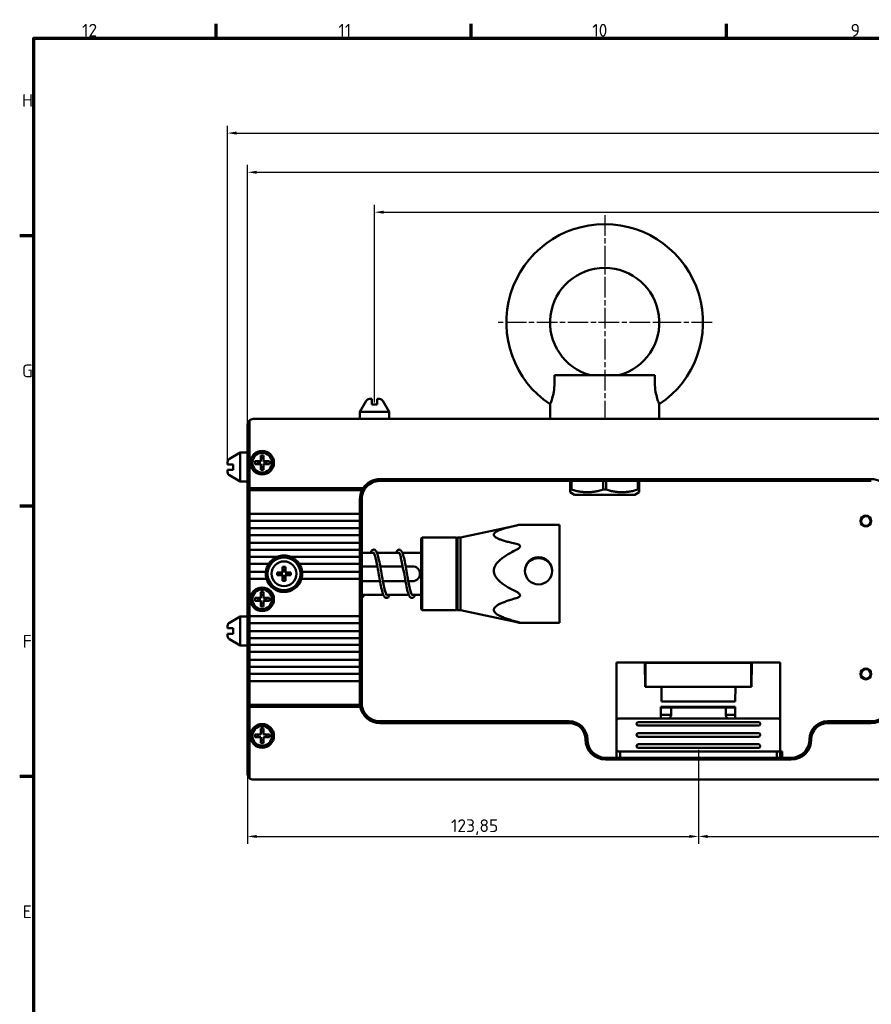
# Model space of a CAD drawing. Header units: millimetres. Extents: x 0 to 2686, y -94 to 594.
# Tile 2 of 19: x 16 to 250, y 309 to 579. Entities that reach past the tile are written whole.
import ezdxf

# ---------------------------------------------------------------- set-up
doc = ezdxf.new("R2010")
doc.units = ezdxf.units.MM
doc.linetypes.add('CHAIN', pattern=[0.3543, 0.2362, -0.0295, 0.0591, -0.0295])
doc.layers.get('0').update_dxf_attribs({"lineweight": 25})
for name, color, linetype, lineweight in [('Bemaßung (ISO)', 7, 'Continuous', 25), ('Mittelpunktmarkierung (ISO)', 7, 'Continuous', 25), ('Rahmen (ISO)', 7, 'Continuous', 70), ('Sichtbar (ISO)', 7, 'Continuous', 50)]:
    doc.layers.add(name, color=color, linetype=linetype, lineweight=lineweight)
doc.styles.add('Notiztext (DIN)', font='isocpeur.ttf')
doc.dimstyles.new('Standard (DIN)', dxfattribs={"dimtxt": 3.5, "dimasz": 2.5, "dimexe": 2, "dimexo": 0.5, "dimgap": 0.5, "dimtad": 1, "dimrnd": 1e-08, "dimtxsty": 'Notiztext (DIN)', "dimcen": 0.09, "dimdle": 10, "dimclrd": 256, "dimclre": 256, "dimclrt": 256, "dimadec": 0, "dimazin": 0, "dimtfac": 1, "dimtmove": 0, "dimatfit": 3, "dimfxl": 1, "dimtolj": 1, "dimtzin": 0, "dimlwd": -1, "dimlwe": -1, "dimarcsym": 0})

# ---------------------------------------------------------------- blocks, each defined once
blk = doc.blocks.new('Ränder Vorgaberahmen')
at = {"layer": 'Rahmen (ISO)'}
for p, q in [((70.08, 574), (70.08, 577.9)), ((140.17, 574), (140.17, 577.9)), ((210.25, 574), (210.25, 577.9)), ((20, 519.75), (16.1, 519.75)), ((20, 445.5), (16.1, 445.5)), ((20, 371.25), (16.1, 371.25))]:
    blk.add_line(p, q, dxfattribs=at)
at = {"layer": 'Rahmen (ISO)', "flags": 128}
blk.add_lwpolyline([(20, 20), (20, 574), (821, 574), (821, 20), (20, 20)], dxfattribs=at)
at = {"layer": 'Rahmen (ISO)', "char_height": 3.5, "attachment_point": 7, "style": 'Notiztext (DIN)'}
for s, insert in [('12', (33.24, 574.4)), ('11', (103.67, 574.4)), ('10', (173.41, 574.4)), ('9', (244.37, 574.4)), ('H', (16.75, 555.13)), ('G', (16.75, 480.88)), ('F', (16.93, 406.63)), ('E', (16.93, 332.38))]:
    blk.add_mtext(s, dxfattribs=dict(at, insert=insert))
blk = doc.blocks.new('*D15')
at = {"layer": 'Bemaßung (ISO)', "transparency": 16777216}
for p, q in [((73.21, 458.12), (73.21, 549.92)), ((574.41, 468.42), (574.41, 549.92)), ((75.71, 547.92), (571.91, 547.92))]:
    blk.add_line(p, q, dxfattribs=at)
for points in [[(75.71, 548.34), (75.71, 547.5), (73.21, 547.92)], [(571.91, 548.34), (571.91, 547.5), (574.41, 547.92)]]:
    blk.add_solid(points, dxfattribs=at)
at = {"layer": 'Defpoints', "color": 0, "transparency": 16777216}
for p in [(574.41, 547.92), (574.41, 467.92), (73.21, 457.62)]:
    blk.add_point(p, dxfattribs=at)
at = {"layer": 'Bemaßung (ISO)', "transparency": 16777216, "insert": (319, 552.62), "char_height": 3.5, "attachment_point": 1, "style": 'Notiztext (DIN)'}
blk.add_mtext('\\A1;501,2', dxfattribs=at)
blk = doc.blocks.new('*D16')
at = {"layer": 'Bemaßung (ISO)', "transparency": 16777216}
for p, q in [((78.71, 468.42), (78.71, 539.16)), ((574.41, 468.42), (574.41, 539.16)), ((81.21, 537.16), (571.91, 537.16))]:
    blk.add_line(p, q, dxfattribs=at)
for points in [[(81.21, 537.58), (81.21, 536.75), (78.71, 537.16)], [(571.91, 537.58), (571.91, 536.75), (574.41, 537.16)]]:
    blk.add_solid(points, dxfattribs=at)
at = {"layer": 'Defpoints', "color": 0, "transparency": 16777216}
for p in [(574.41, 537.16), (78.71, 467.92), (574.41, 467.92)]:
    blk.add_point(p, dxfattribs=at)
at = {"layer": 'Bemaßung (ISO)', "transparency": 16777216, "insert": (321.22, 541.86), "char_height": 3.5, "attachment_point": 1, "style": 'Notiztext (DIN)'}
blk.add_mtext('\\A1;495,7', dxfattribs=at)
blk = doc.blocks.new('*D17')
at = {"layer": 'Bemaßung (ISO)', "transparency": 16777216}
for p, q in [((113.56, 473.92), (113.56, 528.2)), ((539.56, 473.92), (539.56, 528.2)), ((116.06, 526.2), (537.06, 526.2))]:
    blk.add_line(p, q, dxfattribs=at)
for points in [[(116.06, 526.62), (116.06, 525.79), (113.56, 526.2)], [(537.06, 526.62), (537.06, 525.79), (539.56, 526.2)]]:
    blk.add_solid(points, dxfattribs=at)
at = {"layer": 'Defpoints', "color": 0, "transparency": 16777216}
for p in [(539.56, 526.2), (113.56, 473.42), (539.56, 473.42)]:
    blk.add_point(p, dxfattribs=at)
at = {"layer": 'Bemaßung (ISO)', "transparency": 16777216, "insert": (323.06, 530.2), "char_height": 3.5, "attachment_point": 1, "style": 'Notiztext (DIN)'}
blk.add_mtext('\\A1;426', dxfattribs=at)
blk = doc.blocks.new('*D30')
at = {"layer": 'Bemaßung (ISO)', "transparency": 16777216}
for p, q in [((202.56, 378.62), (202.56, 352.81)), ((450.56, 377.67), (450.56, 352.81)), ((205.06, 354.81), (448.06, 354.81))]:
    blk.add_line(p, q, dxfattribs=at)
for points in [[(205.06, 355.22), (205.06, 354.39), (202.56, 354.81)], [(448.06, 355.22), (448.06, 354.39), (450.56, 354.81)]]:
    blk.add_solid(points, dxfattribs=at)
at = {"layer": 'Defpoints', "color": 0, "transparency": 16777216}
for p in [(202.56, 379.12), (450.56, 378.17), (450.56, 354.81)]:
    blk.add_point(p, dxfattribs=at)
at = {"layer": 'Bemaßung (ISO)', "transparency": 16777216, "insert": (323.07, 358.81), "char_height": 3.5, "attachment_point": 1, "style": 'Notiztext (DIN)'}
blk.add_mtext('\\A1;248', dxfattribs=at)
blk = doc.blocks.new('*D31')
at = {"layer": 'Bemaßung (ISO)', "transparency": 16777216}
for p, q in [((202.56, 378.62), (202.56, 352.81)), ((78.71, 371.42), (78.71, 352.81)), ((81.21, 354.81), (200.06, 354.81))]:
    blk.add_line(p, q, dxfattribs=at)
for points in [[(81.21, 355.22), (81.21, 354.39), (78.71, 354.81)], [(200.06, 355.22), (200.06, 354.39), (202.56, 354.81)]]:
    blk.add_solid(points, dxfattribs=at)
at = {"layer": 'Defpoints', "color": 0, "transparency": 16777216}
for p in [(202.56, 379.12), (78.71, 371.92), (202.56, 354.81)]:
    blk.add_point(p, dxfattribs=at)
at = {"layer": 'Bemaßung (ISO)', "transparency": 16777216, "insert": (134.59, 359.51), "char_height": 3.5, "attachment_point": 1, "style": 'Notiztext (DIN)'}
blk.add_mtext('\\A1;123,85', dxfattribs=at)

msp = doc.modelspace()

# ---------------------------------------------------------------- linework, layer by layer
at = {"layer": 'Mittelpunktmarkierung (ISO)', "linetype": 'CHAIN', "ltscale": 23.990969}
for p, q in [((176.812, 525.42), (176.812, 469.173)), ((206.312, 495.92), (147.312, 495.92))]:
    msp.add_line(p, q, dxfattribs=at)
at = {"layer": 'Sichtbar (ISO)'}
for p, q in [((190.595, 481.42), (163.028, 481.42)), ((111.294, 474.42), (109.562, 471.42)), ((112.812, 474.92), (112.16, 474.92)), ((112.812, 474.92), (112.812, 474.42)), ((114.312, 473.42), (112.812, 473.42)), ((114.964, 474.92), (114.312, 474.92)), ((114.312, 474.42), (114.312, 474.92)), ((115.83, 474.42), (117.562, 471.42)), ((161.812, 469.42), (161.812, 473.47)), ((191.812, 469.42), (191.812, 473.47)), ((109.562, 471.42), (117.562, 471.42)), ((109.562, 469.42), (109.562, 471.42)), ((117.562, 469.42), (117.562, 471.42)), ((78.712, 450.627), (78.712, 467.92)), ((79.212, 469.038), (79.212, 450.42)), ((80.212, 469.42), (572.912, 469.42)), ((73.712, 458.488), (76.712, 460.22)), ((76.712, 452.22), (76.712, 460.22)), ((78.712, 460.22), (76.712, 460.22)), ((73.212, 457.622), (73.212, 456.97)), ((73.712, 456.97), (73.212, 456.97)), ((74.712, 456.97), (74.712, 455.47)), ((80.712, 457.02), (80.712, 457.82)), ((80.712, 457.82), (82.312, 457.82)), ((81.512, 457.75), (80.712, 457.82)), ((81.512, 457.09), (80.712, 457.02)), ((82.312, 457.02), (80.712, 457.02)), ((81.512, 457.75), (82.382, 457.75)), ((81.512, 457.09), (81.512, 457.75)), ((82.382, 457.09), (81.512, 457.09)), ((82.312, 457.82), (82.312, 459.42)), ((82.312, 459.42), (83.112, 459.42)), ((82.382, 458.62), (82.312, 459.42)), ((82.312, 457.82), (82.382, 457.75)), ((82.382, 457.09), (82.312, 457.02)), ((82.312, 455.42), (82.312, 457.02)), ((83.042, 458.62), (82.382, 458.62)), ((82.382, 458.62), (82.382, 457.75)), ((82.382, 457.09), (82.382, 456.22)), ((83.042, 458.62), (83.112, 459.42)), ((83.042, 457.75), (83.042, 458.62)), ((83.042, 457.75), (83.112, 457.82)), ((83.042, 457.75), (83.912, 457.75)), ((83.112, 457.02), (83.042, 457.09)), ((83.042, 456.22), (83.042, 457.09)), ((83.912, 457.09), (83.042, 457.09)), ((83.112, 459.42), (83.112, 457.82)), ((83.112, 457.82), (84.712, 457.82)), ((84.712, 457.02), (83.112, 457.02)), ((83.112, 457.02), (83.112, 455.42)), ((83.912, 457.75), (84.712, 457.82)), ((83.912, 457.75), (83.912, 457.09)), ((83.912, 457.09), (84.712, 457.02)), ((84.712, 457.82), (84.712, 457.02)), ((73.212, 455.47), (73.212, 454.818)), ((73.212, 455.47), (73.712, 455.47)), ((82.382, 456.22), (82.312, 455.42)), ((83.112, 455.42), (82.312, 455.42)), ((82.382, 456.22), (83.042, 456.22)), ((83.042, 456.22), (83.112, 455.42)), ((73.712, 453.952), (76.712, 452.22)), ((78.712, 452.22), (76.712, 452.22)), ((115.062, 452.92), (250.062, 452.92)), ((250.062, 452.42), (115.062, 452.42)), ((167.312, 452.42), (167.312, 450.035)), ((167.704, 450.035), (167.704, 452.42)), ((176.419, 452.42), (176.419, 450.035)), ((177.204, 450.035), (177.204, 452.42)), ((185.919, 452.42), (185.919, 450.035)), ((186.312, 450.035), (186.312, 452.42)), ((78.712, 450.127), (78.712, 450.627)), ((79.212, 450.42), (78.712, 450.627)), ((78.712, 442.984), (78.712, 450.127)), ((79.212, 449.92), (78.712, 450.127)), ((110.452, 450.42), (79.212, 450.42)), ((79.212, 450.42), (79.212, 449.92)), ((110.163, 449.92), (79.212, 449.92)), ((79.212, 449.92), (79.212, 443.362)), ((110.163, 449.92), (110.167, 449.913)), ((167.704, 450.035), (167.312, 450.035)), ((167.312, 450.035), (167.312, 449.313)), ((168.512, 448.62), (167.312, 449.313)), ((177.204, 450.035), (176.419, 450.035)), ((185.112, 448.62), (186.312, 449.313)), ((186.312, 450.035), (185.919, 450.035)), ((186.312, 450.035), (186.312, 449.313)), ((109.562, 443.362), (109.562, 447.42)), ((110.062, 447.42), (110.062, 442.984)), ((168.512, 448.62), (185.112, 448.62)), ((79.212, 443.362), (109.562, 443.362)), ((79.212, 441.432), (79.212, 443.362)), ((109.562, 443.362), (109.562, 441.432)), ((78.712, 442.984), (78.712, 441.81)), ((78.712, 439.064), (78.712, 441.81)), ((109.562, 441.432), (79.212, 441.432)), ((79.212, 441.432), (79.212, 439.442)), ((109.562, 439.442), (109.562, 441.432)), ((110.062, 441.81), (110.062, 442.984)), ((110.062, 441.81), (110.062, 439.064)), ((78.712, 439.064), (78.712, 437.89)), ((79.212, 439.442), (109.562, 439.442)), ((79.212, 437.512), (79.212, 439.442)), ((109.562, 439.442), (109.562, 437.512)), ((110.062, 437.89), (110.062, 439.064)), ((137.157, 436.92), (152.653, 440.214)), ((164.362, 440.382), (153.553, 440.382)), ((164.362, 440.382), (164.362, 440.179)), ((164.362, 435.143), (164.362, 440.179)), ((78.712, 435.007), (78.712, 437.89)), ((109.562, 437.512), (79.212, 437.512)), ((79.212, 437.512), (79.212, 435.385)), ((79.212, 435.385), (109.562, 435.385)), ((79.212, 433.455), (79.212, 435.385)), ((109.562, 435.385), (109.562, 437.512)), ((109.562, 435.385), (109.562, 433.455)), ((110.062, 437.89), (110.062, 435.007)), ((126.362, 436.62), (126.662, 436.92)), ((126.362, 436.62), (126.362, 417.22)), ((126.662, 416.92), (126.662, 436.92)), ((136.062, 436.92), (126.662, 436.92)), ((136.062, 436.92), (136.062, 416.92)), ((136.362, 436.62), (136.062, 436.92)), ((136.362, 416.92), (136.362, 436.92)), ((137.157, 436.92), (136.362, 436.92)), ((137.157, 436.92), (137.157, 416.92)), ((78.712, 435.007), (78.712, 433.833)), ((78.712, 431.188), (78.712, 433.833)), ((109.562, 433.455), (79.212, 433.455)), ((79.212, 433.455), (79.212, 431.566)), ((109.562, 431.566), (109.562, 433.455)), ((110.062, 433.833), (110.062, 435.007)), ((110.062, 433.833), (110.062, 431.188)), ((110.062, 432.67), (113.364, 432.67)), ((114.242, 432.67), (120.363, 432.67)), ((121.245, 432.67), (126.362, 432.67)), ((164.362, 435.143), (164.362, 433.485)), ((164.362, 433.485), (164.362, 422.023)), ((78.712, 431.188), (78.712, 430.014)), ((78.712, 427.106), (78.712, 430.014)), ((79.212, 431.566), (86.863, 431.566)), ((79.212, 429.636), (79.212, 431.566)), ((90.561, 431.566), (109.562, 431.566)), ((109.562, 431.566), (109.562, 429.636)), ((110.062, 430.014), (110.062, 431.188)), ((110.062, 430.014), (110.062, 427.106)), ((84.513, 429.636), (79.212, 429.636)), ((79.212, 429.636), (79.212, 427.484)), ((79.212, 427.484), (83.744, 427.484)), ((79.212, 425.554), (79.212, 427.484)), ((86.812, 426.529), (86.812, 427.312)), ((86.812, 427.312), (88.321, 427.312)), ((86.812, 427.312), (87.512, 427.25)), ((88.382, 427.25), (87.512, 427.25)), ((87.512, 427.25), (87.512, 426.59)), ((88.321, 427.312), (88.321, 428.82)), ((88.321, 428.82), (89.103, 428.82)), ((88.321, 428.82), (88.382, 428.12)), ((88.321, 427.312), (88.382, 427.25)), ((88.382, 428.12), (89.042, 428.12)), ((88.382, 427.25), (88.382, 428.12)), ((89.103, 428.82), (89.042, 428.12)), ((89.042, 428.12), (89.042, 427.25)), ((89.042, 427.25), (89.103, 427.312)), ((89.912, 427.25), (89.042, 427.25)), ((89.103, 428.82), (89.103, 427.312)), ((89.103, 427.312), (90.612, 427.312)), ((90.612, 427.312), (89.912, 427.25)), ((89.912, 426.59), (89.912, 427.25)), ((90.612, 427.312), (90.612, 426.529)), ((109.562, 429.636), (92.91, 429.636)), ((93.68, 427.484), (109.562, 427.484)), ((109.562, 427.484), (109.562, 429.636)), ((109.562, 427.484), (109.562, 425.554)), ((114.339, 428.955), (110.062, 428.955)), ((121.335, 428.955), (115.145, 428.955)), ((124.027, 428.955), (122.149, 428.955)), ((78.712, 427.106), (78.712, 425.932)), ((78.712, 414.908), (78.712, 425.932)), ((83.902, 425.554), (79.212, 425.554)), ((79.212, 425.554), (79.212, 415.286)), ((86.812, 426.529), (87.512, 426.59)), ((88.321, 426.529), (86.812, 426.529)), ((87.512, 426.59), (88.382, 426.59)), ((88.382, 426.59), (88.321, 426.529)), ((88.321, 425.02), (88.321, 426.529)), ((88.321, 425.02), (88.382, 425.72)), ((89.103, 425.02), (88.321, 425.02)), ((88.382, 425.72), (88.382, 426.59)), ((89.042, 425.72), (88.382, 425.72)), ((89.042, 426.59), (89.042, 425.72)), ((89.042, 426.59), (89.912, 426.59)), ((89.103, 426.529), (89.042, 426.59)), ((89.103, 425.02), (89.042, 425.72)), ((90.612, 426.529), (89.103, 426.529)), ((89.103, 426.529), (89.103, 425.02)), ((90.612, 426.529), (89.912, 426.59)), ((109.562, 425.554), (93.522, 425.554)), ((109.562, 415.286), (109.562, 425.554)), ((110.062, 425.932), (110.062, 427.106)), ((110.062, 425.932), (110.062, 414.908)), ((110.062, 424.885), (115.078, 424.885)), ((115.885, 424.885), (122.075, 424.885)), ((122.888, 424.885), (124.027, 424.885)), ((82.312, 420.32), (82.312, 421.92)), ((82.312, 421.92), (83.112, 421.92)), ((82.382, 421.12), (82.312, 421.92)), ((83.042, 421.12), (83.112, 421.92)), ((83.112, 421.92), (83.112, 420.32)), ((164.362, 422.023), (164.362, 420.226)), ((80.712, 419.52), (80.712, 420.32)), ((80.712, 420.32), (82.312, 420.32)), ((81.512, 420.25), (80.712, 420.32)), ((81.512, 419.59), (80.712, 419.52)), ((82.312, 419.52), (80.712, 419.52)), ((81.512, 420.25), (82.382, 420.25)), ((81.512, 419.59), (81.512, 420.25)), ((82.382, 419.59), (81.512, 419.59)), ((82.312, 420.32), (82.382, 420.25)), ((82.382, 419.59), (82.312, 419.52)), ((82.312, 417.92), (82.312, 419.52)), ((83.042, 421.12), (82.382, 421.12)), ((82.382, 421.12), (82.382, 420.25)), ((82.382, 419.59), (82.382, 418.72)), ((83.042, 420.25), (83.042, 421.12)), ((83.042, 420.25), (83.112, 420.32)), ((83.042, 420.25), (83.912, 420.25)), ((83.112, 419.52), (83.042, 419.59)), ((83.042, 418.72), (83.042, 419.59)), ((83.912, 419.59), (83.042, 419.59)), ((83.112, 420.32), (84.712, 420.32)), ((84.712, 419.52), (83.112, 419.52)), ((83.112, 419.52), (83.112, 417.92)), ((83.912, 420.25), (84.712, 420.32)), ((83.912, 420.25), (83.912, 419.59)), ((83.912, 419.59), (84.712, 419.52)), ((84.712, 420.32), (84.712, 419.52)), ((110.062, 421.17), (115.983, 421.17)), ((116.856, 421.17), (122.978, 421.17)), ((123.862, 421.17), (126.362, 421.17)), ((164.362, 413.801), (164.362, 420.226)), ((82.382, 418.72), (82.312, 417.92)), ((83.112, 417.92), (82.312, 417.92)), ((82.382, 418.72), (83.042, 418.72)), ((83.042, 418.72), (83.112, 417.92)), ((126.362, 417.22), (126.662, 416.92)), ((136.062, 416.92), (126.662, 416.92)), ((136.362, 417.22), (136.062, 416.92)), ((137.157, 416.92), (136.362, 416.92)), ((137.157, 416.92), (152.653, 413.627)), ((73.712, 413.488), (76.712, 415.22)), ((76.712, 407.22), (76.712, 415.22)), ((78.712, 415.22), (76.712, 415.22)), ((78.712, 414.908), (78.712, 413.734)), ((78.712, 410.827), (78.712, 413.734)), ((79.212, 415.286), (109.562, 415.286)), ((79.212, 413.356), (79.212, 415.286)), ((109.562, 415.286), (109.562, 413.356)), ((110.062, 413.734), (110.062, 414.908)), ((110.062, 413.734), (110.062, 410.827)), ((164.362, 413.801), (164.362, 413.459)), ((73.212, 412.622), (73.212, 411.97)), ((73.712, 411.97), (73.212, 411.97)), ((74.712, 411.97), (74.712, 410.47)), ((109.562, 413.356), (79.212, 413.356)), ((79.212, 413.356), (79.212, 411.205)), ((79.212, 411.205), (109.562, 411.205)), ((79.212, 409.275), (79.212, 411.205)), ((109.562, 411.205), (109.562, 413.356)), ((109.562, 411.205), (109.562, 409.275)), ((164.362, 413.459), (153.553, 413.459)), ((73.212, 410.47), (73.212, 409.818)), ((73.212, 410.47), (73.712, 410.47)), ((73.712, 408.952), (76.712, 407.22)), ((78.712, 410.827), (78.712, 409.653)), ((78.712, 407.007), (78.712, 409.653)), ((109.562, 409.275), (79.212, 409.275)), ((79.212, 409.275), (79.212, 407.385)), ((109.562, 407.385), (109.562, 409.275)), ((110.062, 409.653), (110.062, 410.827)), ((110.062, 409.653), (110.062, 407.007)), ((78.712, 407.22), (76.712, 407.22)), ((78.712, 407.007), (78.712, 405.833)), ((78.712, 402.951), (78.712, 405.833)), ((79.212, 407.385), (109.562, 407.385)), ((79.212, 405.455), (79.212, 407.385)), ((109.562, 407.385), (109.562, 405.455)), ((110.062, 405.833), (110.062, 407.007)), ((110.062, 405.833), (110.062, 402.951)), ((78.712, 402.951), (78.712, 401.777)), ((109.562, 405.455), (79.212, 405.455)), ((79.212, 405.455), (79.212, 403.329)), ((79.212, 403.329), (109.562, 403.329)), ((79.212, 401.399), (79.212, 403.329)), ((109.562, 403.329), (109.562, 405.455)), ((109.562, 403.329), (109.562, 401.399)), ((110.062, 401.777), (110.062, 402.951)), ((78.712, 399.031), (78.712, 401.777)), ((109.562, 401.399), (79.212, 401.399)), ((79.212, 401.399), (79.212, 399.409)), ((109.562, 399.409), (109.562, 401.399)), ((110.062, 401.777), (110.062, 399.031)), ((180.062, 402.57), (184.062, 402.57)), ((180.062, 402.57), (180.062, 386.67)), ((184.062, 402.57), (187.845, 402.57)), ((217.279, 402.57), (187.845, 402.57)), ((187.962, 395.87), (187.845, 402.57)), ((187.847, 402.47), (188.062, 402.47)), ((188.062, 402.47), (217.062, 402.47)), ((188.062, 395.87), (188.062, 402.47)), ((217.277, 402.47), (217.062, 402.47)), ((217.062, 395.87), (217.062, 402.47)), ((217.162, 395.87), (217.279, 402.57)), ((217.279, 402.57), (221.062, 402.57)), ((225.062, 402.57), (221.062, 402.57)), ((225.062, 402.57), (225.062, 386.67)), ((78.712, 399.031), (78.712, 397.857)), ((78.712, 390.713), (78.712, 397.857)), ((79.212, 399.409), (109.562, 399.409)), ((79.212, 397.479), (79.212, 399.409)), ((109.562, 397.479), (79.212, 397.479)), ((79.212, 397.479), (79.212, 390.92)), ((109.562, 399.409), (109.562, 397.479)), ((109.562, 391.42), (109.562, 397.479)), ((110.062, 397.857), (110.062, 399.031)), ((110.062, 397.857), (110.062, 391.42)), ((187.962, 395.87), (192.392, 395.87)), ((188.062, 395.87), (217.062, 395.87)), ((192.392, 395.87), (192.462, 391.87)), ((212.662, 391.87), (212.732, 395.87)), ((212.732, 395.87), (217.162, 395.87)), ((78.712, 390.713), (79.212, 390.92)), ((78.712, 390.213), (78.712, 390.713)), ((78.712, 390.213), (79.212, 390.42)), ((78.712, 371.92), (78.712, 390.213)), ((79.212, 390.92), (109.578, 390.92)), ((79.212, 390.92), (79.212, 390.42)), ((109.653, 390.42), (79.212, 390.42)), ((79.212, 390.42), (79.212, 370.802)), ((109.578, 390.92), (109.585, 390.912)), ((212.662, 390.37), (192.212, 390.37)), ((192.212, 390.37), (192.212, 387.17)), ((192.212, 390.17), (193.062, 390.17)), ((192.462, 390.37), (192.451, 390.17)), ((192.462, 391.87), (212.662, 391.87)), ((193.062, 390.17), (195.062, 390.17)), ((195.062, 390.17), (210.062, 390.17)), ((195.062, 390.17), (195.062, 388.17)), ((210.062, 390.17), (212.062, 390.17)), ((210.062, 388.17), (210.062, 390.17)), ((212.062, 390.17), (212.662, 390.17)), ((212.662, 390.37), (212.662, 387.17)), ((180.062, 378.67), (180.062, 386.67)), ((184.062, 387.17), (180.562, 387.17)), ((184.062, 387.17), (221.062, 387.17)), ((193.062, 388.17), (192.212, 388.17)), ((195.062, 388.17), (193.062, 388.17)), ((212.062, 388.17), (210.062, 388.17)), ((212.662, 388.17), (212.062, 388.17)), ((224.562, 387.17), (221.062, 387.17)), ((225.062, 386.67), (225.062, 378.67)), ((82.312, 382.82), (82.312, 384.42)), ((82.312, 384.42), (83.112, 384.42)), ((82.382, 383.62), (82.312, 384.42)), ((83.042, 383.62), (83.112, 384.42)), ((83.112, 384.42), (83.112, 382.82)), ((115.062, 386.42), (167.062, 386.42)), ((167.062, 385.92), (115.062, 385.92)), ((219.062, 386.219), (186.062, 386.219)), ((186.062, 385.219), (219.062, 385.219)), ((238.062, 386.42), (250.062, 386.42)), ((250.062, 385.92), (238.062, 385.92)), ((80.712, 382.02), (80.712, 382.82)), ((80.712, 382.82), (82.312, 382.82)), ((81.512, 382.75), (80.712, 382.82)), ((81.512, 382.09), (80.712, 382.02)), ((82.312, 382.02), (80.712, 382.02)), ((81.512, 382.75), (82.382, 382.75)), ((81.512, 382.09), (81.512, 382.75)), ((82.382, 382.09), (81.512, 382.09)), ((82.312, 382.82), (82.382, 382.75)), ((82.382, 382.09), (82.312, 382.02)), ((82.312, 380.42), (82.312, 382.02)), ((82.382, 381.22), (82.312, 380.42)), ((83.042, 383.62), (82.382, 383.62)), ((82.382, 383.62), (82.382, 382.75)), ((82.382, 382.09), (82.382, 381.22)), ((82.382, 381.22), (83.042, 381.22)), ((83.042, 382.75), (83.042, 383.62)), ((83.042, 382.75), (83.112, 382.82)), ((83.042, 382.75), (83.912, 382.75)), ((83.112, 382.02), (83.042, 382.09)), ((83.042, 381.22), (83.042, 382.09)), ((83.912, 382.09), (83.042, 382.09)), ((83.042, 381.22), (83.112, 380.42)), ((83.112, 382.82), (84.712, 382.82)), ((84.712, 382.02), (83.112, 382.02)), ((83.112, 382.02), (83.112, 380.42)), ((83.912, 382.75), (84.712, 382.82)), ((83.912, 382.75), (83.912, 382.09)), ((83.912, 382.09), (84.712, 382.02)), ((84.712, 382.82), (84.712, 382.02)), ((219.062, 383.169), (186.062, 383.169)), ((186.062, 382.169), (219.062, 382.169)), ((83.112, 380.42), (82.312, 380.42)), ((180.062, 376.42), (180.062, 378.67)), ((219.062, 380.119), (186.062, 380.119)), ((186.062, 379.119), (219.062, 379.119)), ((225.062, 378.67), (225.062, 376.42)), ((177.062, 376.42), (228.062, 376.42)), ((228.062, 375.92), (177.062, 375.92)), ((180.562, 378.17), (184.062, 378.17)), ((181.062, 378.17), (181.062, 376.42)), ((221.062, 378.17), (184.062, 378.17)), ((221.062, 378.17), (224.562, 378.17)), ((224.062, 376.42), (224.062, 378.17)), ((225.562, 378.12), (225.062, 378.12)), ((225.562, 376.42), (225.562, 378.12)), ((572.912, 370.42), (80.212, 370.42))]:
    msp.add_line(p, q, dxfattribs=at)
for centre, radius in [((82.712, 457.42), 3.25), ((82.712, 457.42), 2.7), ((248.562, 441.42), 1.5), ((248.562, 441.42), 1.3), ((88.712, 426.92), 4.5), ((88.712, 426.92), 3.4), ((82.712, 419.92), 3.25), ((82.712, 419.92), 2.7), ((248.562, 399.42), 1.5), ((248.562, 399.42), 1.3), ((82.712, 382.42), 3.25), ((82.712, 382.42), 2.7)]:
    msp.add_circle(centre, radius, dxfattribs=at)
for centre, radius, start, end in [((176.812, 495.92), 27, 303.74899, 236.25101), ((176.812, 495.92), 15, 284.83511, 255.16489), ((112.16, 473.92), 1, 90, 150), ((114.964, 473.92), 1, 30, 90), ((80.212, 467.92), 1.5, 131.81031, 180), ((80.212, 467.92), 1.5, 90, 131.81031), ((74.212, 457.622), 1, 120, 180), ((74.212, 454.818), 1, 180, 240), ((115.062, 447.42), 5.5, 90, 146.94427), ((115.062, 447.42), 5, 90, 141.69595), ((250.062, 447.42), 5.5, 33.05573, 90), ((115.062, 447.42), 5.5, 152.96431, 180), ((115.062, 447.42), 5, 147.79552, 180), ((88.712, 426.92), 5, 68.29699, 111.70301), ((88.712, 426.92), 5, 147.10598, 173.52329), ((88.712, 426.92), 5, 6.47671, 32.89402), ((88.712, 426.92), 5, 195.85638, 344.14362), ((74.212, 412.622), 1, 120, 180), ((74.212, 409.818), 1, 180, 240), ((115.062, 391.42), 5.5, 180, 185.3049), ((115.062, 391.42), 5.5, 190.47568, 270), ((115.062, 391.42), 5, 180, 188.13877), ((115.062, 391.42), 5, 193.38896, 270), ((250.062, 391.42), 5.5, 270, 349.52432), ((250.062, 391.42), 5, 270, 346.61104), ((180.562, 386.67), 0.5, 90, 180), ((194.062, 388.17), 1, 270, 330), ((211.062, 388.17), 1, 210, 270), ((224.562, 386.67), 0.5, 0, 90), ((167.062, 381.42), 5, 0, 90), ((167.062, 381.42), 4.5, 0, 90), ((186.062, 385.719), 0.5, 90, 270), ((219.062, 385.719), 0.5, 270, 90), ((238.062, 381.42), 5, 90, 180), ((238.062, 381.42), 4.5, 90, 180), ((177.062, 381.42), 5.5, 180, 270), ((177.062, 381.42), 5, 180, 270), ((186.062, 382.669), 0.5, 90, 270), ((219.062, 382.669), 0.5, 270, 90), ((228.062, 381.42), 5.5, 270, 0), ((228.062, 381.42), 5, 270, 0), ((180.562, 378.67), 0.5, 180, 270), ((186.062, 379.619), 0.5, 90, 270), ((219.062, 379.619), 0.5, 270, 90), ((224.562, 378.67), 0.5, 270, 0), ((80.212, 371.92), 1.5, 180, 228.18969), ((80.212, 371.92), 1.5, 228.18969, 270)]:
    msp.add_arc(centre, radius, start, end, dxfattribs=at)
msp.add_ellipse((114.048, 448.151), major_axis=(2.532, 3.515), ratio=0.8658307, start_param=1.5196559, end_param=1.6425648, dxfattribs=at)
msp.add_ellipse((158.662, 427.754), major_axis=(-3.75, 0), ratio=0.9975641, dxfattribs=at)
for points, knots in [([(161.812, 473.47), (161.812, 473.47), (161.873, 473.608), (162.087, 474.152), (162.237, 474.553), (162.548, 475.59), (162.701, 476.207), (162.948, 477.67), (163.027, 478.492), (163.075, 480.029), (163.062, 480.728), (163.028, 481.42)], [-3.3537892, -3.3537892, -3.3537892, -3.3537892, -3.0395062, -3.0395062, -2.7260758, -2.7260758, -2.4128406, -2.4128406, -2.0680046, -2.0680046, -1.7876438, -1.7876438, -1.7876438, -1.7876438]), ([(190.595, 481.42), (190.562, 480.728), (190.549, 480.029), (190.597, 478.492), (190.676, 477.67), (190.923, 476.207), (191.076, 475.59), (191.387, 474.553), (191.536, 474.152), (191.751, 473.608), (191.812, 473.47), (191.812, 473.47)], [-4.9199345, -4.9199345, -4.9199345, -4.9199345, -4.6395737, -4.6395737, -4.2947377, -4.2947377, -3.9815025, -3.9815025, -3.6680721, -3.6680721, -3.3537892, -3.3537892, -3.3537892, -3.3537892]), ([(110.48, 450.368), (110.424, 450.295), (110.371, 450.221), (110.266, 450.069), (110.216, 449.991), (110.167, 449.913)], [0.000001, 0.000001, 0.000001, 0.000001, 0.03539017, 0.03539017, 0.071635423, 0.071635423, 0.071635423, 0.071635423]), ([(111.138, 450.519), (111.031, 450.494), (110.924, 450.468), (110.705, 450.418), (110.592, 450.393), (110.48, 450.368)], [-0.081009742, -0.081009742, -0.081009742, -0.081009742, -0.042031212, -0.042031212, 0, 0, 0, 0]), ([(152.49, 440.179), (152.733, 440.232), (152.962, 440.28), (153.264, 440.339), (153.367, 440.358), (153.483, 440.376), (153.516, 440.38), (153.544, 440.381), (153.549, 440.382), (153.553, 440.382)], [0.89189336, 0.89189336, 0.89189336, 0.89189336, 0.96841655, 0.96841655, 1.00704231, 1.00704231, 1.0263552, 1.0263552, 1.03136714, 1.03136714, 1.03136714, 1.03136714]), ([(112.484, 432.67), (112.571, 432.89), (112.665, 433.073), (112.878, 433.36), (113.006, 433.486), (113.301, 433.575), (113.426, 433.576), (113.658, 433.508), (113.757, 433.437), (113.955, 433.241), (114.042, 433.101), (114.292, 432.597), (114.442, 432.131), (114.732, 431.01), (114.874, 430.354), (115.139, 429.004), (115.267, 428.301), (115.518, 426.904), (115.643, 426.193), (115.889, 424.851), (116.013, 424.202), (116.256, 423.056), (116.378, 422.542), (116.611, 421.728), (116.729, 421.408), (116.889, 421.103), (116.949, 421.04), (116.949, 421.04)], [10.7991397, 10.7991397, 10.7991397, 10.7991397, 10.939904, 10.939904, 11.0673026, 11.0673026, 11.142367, 11.142367, 11.2275764, 11.2275764, 11.3529667, 11.3529667, 11.6054605, 11.6054605, 11.8433859, 11.8433859, 12.059393, 12.059393, 12.2708874, 12.2708874, 12.4801904, 12.4801904, 12.6868044, 12.6868044, 12.8874746, 12.8874746, 13.0156321, 13.0156321, 13.0156321, 13.0156321]), ([(117.746, 421.17), (117.662, 420.959), (117.572, 420.781), (117.37, 420.499), (117.251, 420.375), (116.959, 420.271), (116.822, 420.265), (116.579, 420.333), (116.477, 420.403), (116.28, 420.592), (116.196, 420.723), (115.949, 421.201), (115.803, 421.645), (115.514, 422.736), (115.37, 423.39), (115.103, 424.738), (114.975, 425.437), (114.725, 426.831), (114.6, 427.542), (114.354, 428.888), (114.23, 429.54), (113.987, 430.697), (113.865, 431.218), (113.631, 432.051), (113.514, 432.381), (113.369, 432.669), (113.327, 432.734), (113.284, 432.785), (113.273, 432.794), (113.273, 432.794)], [7.6808672, 7.6808672, 7.6808672, 7.6808672, 7.8166174, 7.8166174, 7.9431603, 7.9431603, 8.0230744, 8.0230744, 8.1067383, 8.1067383, 8.2259645, 8.2259645, 8.4733617, 8.4733617, 8.7139714, 8.7139714, 8.930016, 8.930016, 9.1413102, 9.1413102, 9.3502631, 9.3502631, 9.556667, 9.556667, 9.7575401, 9.7575401, 9.8472331, 9.8472331, 9.89861, 9.89861, 9.89861, 9.89861]), ([(119.479, 432.67), (119.566, 432.89), (119.66, 433.073), (119.874, 433.358), (120.002, 433.483), (120.298, 433.57), (120.424, 433.57), (120.656, 433.503), (120.756, 433.434), (120.95, 433.247), (121.034, 433.115), (121.28, 432.635), (121.427, 432.188), (121.717, 431.093), (121.859, 430.439), (122.126, 429.094), (122.254, 428.394), (122.504, 427.001), (122.629, 426.289), (122.875, 424.943), (122.999, 424.291), (123.242, 423.134), (123.364, 422.613), (123.598, 421.782), (123.716, 421.453), (123.862, 421.164), (123.904, 421.1), (123.946, 421.05), (123.956, 421.041), (123.956, 421.041)], [14.7933731, 14.7933731, 14.7933731, 14.7933731, 14.9349514, 14.9349514, 15.0619778, 15.0619778, 15.1353839, 15.1353839, 15.2182935, 15.2182935, 15.3381524, 15.3381524, 15.5866731, 15.5866731, 15.8264451, 15.8264451, 16.042232, 16.042232, 16.2536507, 16.2536507, 16.4628578, 16.4628578, 16.6693267, 16.6693267, 16.8702671, 16.8702671, 16.9602486, 16.9602486, 17.0104308, 17.0104308, 17.0104308, 17.0104308]), ([(124.742, 421.17), (124.667, 420.983), (124.587, 420.822), (124.402, 420.544), (124.293, 420.417), (124.005, 420.281), (123.852, 420.261), (123.595, 420.321), (123.491, 420.386), (123.296, 420.563), (123.213, 420.687), (122.97, 421.137), (122.826, 421.558), (122.538, 422.613), (122.394, 423.262), (122.125, 424.602), (121.997, 425.298), (121.746, 426.691), (121.62, 427.406), (121.374, 428.761), (121.25, 429.42), (121.007, 430.594), (120.885, 431.127), (120.649, 431.986), (120.53, 432.331), (120.38, 432.647), (120.336, 432.72), (120.283, 432.789), (120.268, 432.802), (120.268, 432.802)], [3.6872528, 3.6872528, 3.6872528, 3.6872528, 3.8076313, 3.8076313, 3.9336699, 3.9336699, 4.021886, 4.021886, 4.1047894, 4.1047894, 4.2198757, 4.2198757, 4.4622225, 4.4622225, 4.7048314, 4.7048314, 4.9213308, 4.9213308, 5.1333082, 5.1333082, 5.3425792, 5.3425792, 5.5493668, 5.5493668, 5.7513264, 5.7513264, 5.8424466, 5.8424466, 5.9041725, 5.9041725, 5.9041725, 5.9041725]), ([(152.49, 433.485), (152.733, 433.601), (152.962, 433.731), (153.264, 433.96), (153.367, 434.051), (153.483, 434.2), (153.516, 434.251), (153.56, 434.356), (153.573, 434.41), (153.573, 434.517), (153.56, 434.567), (153.516, 434.659), (153.483, 434.702), (153.367, 434.818), (153.264, 434.881), (152.962, 435.026), (152.733, 435.093), (152.49, 435.143)], [0.89189336, 0.89189336, 0.89189336, 0.89189336, 0.96841655, 0.96841655, 1.00704231, 1.00704231, 1.0263552, 1.0263552, 1.04566808, 1.04566808, 1.06498096, 1.06498096, 1.08429385, 1.08429385, 1.12291961, 1.12291961, 1.1994428, 1.1994428, 1.1994428, 1.1994428]), ([(84.513, 429.636), (84.543, 429.681), (84.58, 429.737), (84.701, 429.909), (84.806, 430.048), (85.051, 430.332), (85.191, 430.476), (85.516, 430.775), (85.733, 430.945), (86.178, 431.239), (86.407, 431.363), (86.693, 431.495), (86.78, 431.532), (86.863, 431.566)], [-0.38525116, -0.38525116, -0.38525116, -0.38525116, -0.35604809, -0.35604809, -0.30062336, -0.30062336, -0.24519863, -0.24519863, -0.16818443, -0.16818443, -0.09117024, -0.09117024, -0.06095788, -0.06095788, -0.06095788, -0.06095788]), ([(90.561, 431.566), (90.643, 431.532), (90.731, 431.495), (91.017, 431.363), (91.245, 431.239), (91.691, 430.945), (91.907, 430.775), (92.232, 430.476), (92.372, 430.332), (92.617, 430.048), (92.723, 429.909), (92.843, 429.737), (92.881, 429.681), (92.91, 429.636)], [-0.81074725, -0.81074725, -0.81074725, -0.81074725, -0.78053488, -0.78053488, -0.70352069, -0.70352069, -0.6265065, -0.6265065, -0.57108177, -0.57108177, -0.51565704, -0.51565704, -0.48645396, -0.48645396, -0.48645396, -0.48645396]), ([(158.662, 431.232), (158.184, 431.232), (157.68, 431.139), (156.758, 430.766), (156.34, 430.487), (155.681, 429.844), (155.393, 429.434), (155.022, 428.557), (154.926, 428.096), (154.913, 427.651)], [0, 0, 0, 0, 0.14326213, 0.14326213, 0.28652426, 0.28652426, 0.42961327, 0.42961327, 0.56242688, 0.56242688, 0.56242688, 0.56242688]), ([(162.41, 427.651), (162.397, 428.096), (162.302, 428.557), (161.931, 429.434), (161.643, 429.844), (160.984, 430.487), (160.566, 430.766), (159.644, 431.139), (159.139, 431.232), (158.662, 431.232)], [1.72838224, 1.72838224, 1.72838224, 1.72838224, 1.86119585, 1.86119585, 2.00428486, 2.00428486, 2.14754699, 2.14754699, 2.29080912, 2.29080912, 2.29080912, 2.29080912]), ([(83.902, 425.554), (83.887, 425.607), (83.869, 425.674), (83.828, 425.845), (83.802, 425.967), (83.757, 426.235), (83.739, 426.381), (83.717, 426.655), (83.711, 426.801), (83.712, 427.068), (83.718, 427.19), (83.731, 427.363), (83.738, 427.431), (83.744, 427.484)], [-0.27932835, -0.27932835, -0.27932835, -0.27932835, -0.24700244, -0.24700244, -0.20548965, -0.20548965, -0.16397685, -0.16397685, -0.12303521, -0.12303521, -0.08209357, -0.08209357, -0.04972717, -0.04972717, -0.04972717, -0.04972717]), ([(93.68, 427.484), (93.686, 427.431), (93.693, 427.363), (93.705, 427.19), (93.711, 427.068), (93.712, 426.801), (93.707, 426.655), (93.685, 426.381), (93.666, 426.235), (93.622, 425.967), (93.596, 425.845), (93.555, 425.674), (93.536, 425.607), (93.522, 425.554)], [-0.60874507, -0.60874507, -0.60874507, -0.60874507, -0.57637867, -0.57637867, -0.53543703, -0.53543703, -0.49449538, -0.49449538, -0.45298259, -0.45298259, -0.41146979, -0.41146979, -0.37914389, -0.37914389, -0.37914389, -0.37914389]), ([(124.027, 428.955), (124.285, 428.955), (124.558, 428.903), (125.059, 428.695), (125.286, 428.539), (125.645, 428.18), (125.801, 427.953), (126.01, 427.452), (126.062, 427.178), (126.062, 426.662), (126.01, 426.389), (125.801, 425.888), (125.645, 425.661), (125.286, 425.302), (125.059, 425.146), (124.558, 424.937), (124.285, 424.885), (124.027, 424.885)], [-0.61909551, -0.61909551, -0.61909551, -0.61909551, -0.54168543, -0.54168543, -0.46427535, -0.46427535, -0.38691155, -0.38691155, -0.30954776, -0.30954776, -0.23218396, -0.23218396, -0.15482017, -0.15482017, -0.07741008, -0.07741008, 0, 0, 0, 0]), ([(152.49, 420.226), (152.733, 420.289), (152.962, 420.372), (153.264, 420.542), (153.367, 420.613), (153.483, 420.744), (153.516, 420.792), (153.56, 420.894), (153.573, 420.949), (153.573, 421.065), (153.56, 421.122), (153.516, 421.234), (153.483, 421.289), (153.367, 421.445), (153.264, 421.54), (152.962, 421.775), (152.733, 421.907), (152.49, 422.023)], [0.89189336, 0.89189336, 0.89189336, 0.89189336, 0.96841655, 0.96841655, 1.00704231, 1.00704231, 1.0263552, 1.0263552, 1.04566808, 1.04566808, 1.06498096, 1.06498096, 1.08429385, 1.08429385, 1.12291961, 1.12291961, 1.1994428, 1.1994428, 1.1994428, 1.1994428]), ([(110.739, 421.17), (110.713, 421.107), (110.688, 421.047), (110.585, 420.824), (110.506, 420.684), (110.32, 420.458), (110.205, 420.358), (110.062, 420.307)], [11.67295421, 11.67295421, 11.67295421, 11.67295421, 11.71338194, 11.71338194, 11.83094683, 11.83094683, 11.93478275, 11.93478275, 11.93478275, 11.93478275]), ([(152.653, 413.626), (152.836, 413.587), (153.007, 413.552), (153.264, 413.502), (153.367, 413.483), (153.483, 413.465), (153.516, 413.461), (153.56, 413.458), (153.573, 413.459), (153.573, 413.468), (153.56, 413.476), (153.516, 413.495), (153.483, 413.507), (153.367, 413.547), (153.264, 413.579), (152.962, 413.67), (152.733, 413.734), (152.49, 413.801)], [0.90927815, 0.90927815, 0.90927815, 0.90927815, 0.96841655, 0.96841655, 1.00704231, 1.00704231, 1.0263552, 1.0263552, 1.04566808, 1.04566808, 1.06498096, 1.06498096, 1.08429385, 1.08429385, 1.12291961, 1.12291961, 1.1994428, 1.1994428, 1.1994428, 1.1994428]), ([(109.676, 390.447), (109.656, 390.526), (109.638, 390.605), (109.605, 390.762), (109.591, 390.841), (109.578, 390.92)], [-0.067589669, -0.067589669, -0.067589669, -0.067589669, -0.033795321, -0.033795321, -0.000000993, -0.000000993, -0.000000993, -0.000000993]), ([(110.112, 390.712), (110.031, 390.745), (109.95, 390.777), (109.774, 390.844), (109.68, 390.879), (109.585, 390.912)], [0, 0, 0, 0, 0.034798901, 0.034798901, 0.075276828, 0.075276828, 0.075276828, 0.075276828]), ([(110.112, 390.712), (110.123, 390.637), (110.135, 390.562), (110.164, 390.412), (110.18, 390.337), (110.198, 390.262)], [0.000000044, 0.000000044, 0.000000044, 0.000000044, 0.033916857, 0.033916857, 0.067832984, 0.067832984, 0.067832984, 0.067832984]), ([(194.928, 387.67), (194.95, 387.709), (194.97, 387.75), (195.038, 387.914), (195.062, 388.047), (195.062, 388.17)], [-0.208292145, -0.208292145, -0.208292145, -0.208292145, -0.195553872, -0.195553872, -0.157830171, -0.157830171, -0.157830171, -0.157830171]), ([(210.062, 388.17), (210.062, 388.047), (210.086, 387.914), (210.154, 387.75), (210.174, 387.709), (210.196, 387.67)], [-0.151344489, -0.151344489, -0.151344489, -0.151344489, -0.113620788, -0.113620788, -0.100882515, -0.100882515, -0.100882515, -0.100882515])]:
    msp.add_open_spline(points, degree=3, knots=knots, dxfattribs=at)
for points, weights in [([(112.812, 474.42), (112.812, 473.982), (112.812, 473.42)], [1.09960415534, 1.10582889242, 1.09655479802]), ([(114.312, 474.42), (114.312, 473.982), (114.312, 473.42)], [1.09960415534, 1.10582889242, 1.09655479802]), ([(73.712, 456.97), (74.15, 456.97), (74.712, 456.97)], [1.09960415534, 1.10582889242, 1.09655479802]), ([(73.712, 455.47), (74.15, 455.47), (74.712, 455.47)], [1.09960415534, 1.10582889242, 1.09655479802]), ([(167.704, 450.035), (172.062, 448.675), (176.419, 450.035)], [1.01083408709, 1.14386645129, 1.01083408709]), ([(177.204, 450.035), (181.562, 448.675), (185.919, 450.035)], [1.01083408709, 1.14386645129, 1.01083408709]), ([(152.49, 435.143), (140.781, 437.661), (152.49, 440.179)], [1.10853207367, 1.22996827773, 1.10853207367]), ([(152.49, 422.023), (140.781, 427.754), (152.49, 433.485)], [1.10853207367, 1.22996827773, 1.10853207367]), ([(152.49, 413.801), (140.781, 417.013), (152.49, 420.226)], [1.10853207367, 1.22996827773, 1.10853207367]), ([(73.712, 411.97), (74.15, 411.97), (74.712, 411.97)], [1.09960415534, 1.10582889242, 1.09655479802]), ([(73.712, 410.47), (74.15, 410.47), (74.712, 410.47)], [1.09960415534, 1.10582889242, 1.09655479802])]:
    msp.add_rational_spline(points, weights, degree=2, dxfattribs=at)
for points, degree in [([(110.831, 450.085), (110.618, 450.026), (110.397, 449.968), (110.167, 449.913)], 3), ([(110.48, 450.368), (110.471, 450.386), (110.461, 450.403), (110.452, 450.42)], 3), ([(79.212, 443.362), (78.901, 443.173), (78.712, 442.984)], 2), ([(110.062, 442.984), (109.873, 443.173), (109.562, 443.362)], 2), ([(79.212, 441.432), (78.901, 441.621), (78.712, 441.81)], 2), ([(110.062, 441.81), (109.873, 441.621), (109.562, 441.432)], 2), ([(79.212, 439.442), (78.901, 439.253), (78.712, 439.064)], 2), ([(110.062, 439.064), (109.873, 439.253), (109.562, 439.442)], 2), ([(79.212, 437.512), (78.901, 437.701), (78.712, 437.89)], 2), ([(79.212, 435.385), (78.901, 435.196), (78.712, 435.007)], 2), ([(110.062, 437.89), (109.873, 437.701), (109.562, 437.512)], 2), ([(110.062, 435.007), (109.873, 435.196), (109.562, 435.385)], 2), ([(79.212, 433.455), (78.901, 433.644), (78.712, 433.833)], 2), ([(110.062, 433.833), (109.873, 433.644), (109.562, 433.455)], 2), ([(113.36, 432.678), (113.358, 432.676), (113.356, 432.673), (113.355, 432.67)], 3), ([(120.361, 432.674), (120.361, 432.673), (120.36, 432.671), (120.359, 432.67)], 3), ([(79.212, 431.566), (78.901, 431.377), (78.712, 431.188)], 2), ([(79.212, 429.636), (78.901, 429.825), (78.712, 430.014)], 2), ([(110.062, 431.188), (109.873, 431.377), (109.562, 431.566)], 2), ([(110.062, 430.014), (109.873, 429.825), (109.562, 429.636)], 2), ([(79.212, 427.484), (78.901, 427.295), (78.712, 427.106)], 2), ([(110.062, 427.106), (109.873, 427.295), (109.562, 427.484)], 2), ([(79.212, 425.554), (78.901, 425.743), (78.712, 425.932)], 2), ([(110.062, 425.932), (109.873, 425.743), (109.562, 425.554)], 2), ([(116.859, 421.165), (116.86, 421.167), (116.861, 421.169), (116.862, 421.17)], 3), ([(123.865, 421.165), (123.865, 421.167), (123.866, 421.169), (123.867, 421.17)], 3), ([(79.212, 415.286), (78.901, 415.097), (78.712, 414.908)], 2), ([(79.212, 413.356), (78.901, 413.545), (78.712, 413.734)], 2), ([(110.062, 414.908), (109.873, 415.097), (109.562, 415.286)], 2), ([(110.062, 413.734), (109.873, 413.545), (109.562, 413.356)], 2), ([(79.212, 411.205), (78.901, 411.016), (78.712, 410.827)], 2), ([(110.062, 410.827), (109.873, 411.016), (109.562, 411.205)], 2), ([(79.212, 409.275), (78.901, 409.464), (78.712, 409.653)], 2), ([(110.062, 409.653), (109.873, 409.464), (109.562, 409.275)], 2), ([(79.212, 407.385), (78.901, 407.196), (78.712, 407.007)], 2), ([(79.212, 405.455), (78.901, 405.644), (78.712, 405.833)], 2), ([(110.062, 407.007), (109.873, 407.196), (109.562, 407.385)], 2), ([(110.062, 405.833), (109.873, 405.644), (109.562, 405.455)], 2), ([(79.212, 403.329), (78.901, 403.14), (78.712, 402.951)], 2), ([(110.062, 402.951), (109.873, 403.14), (109.562, 403.329)], 2), ([(79.212, 401.399), (78.901, 401.588), (78.712, 401.777)], 2), ([(110.062, 401.777), (109.873, 401.588), (109.562, 401.399)], 2), ([(79.212, 399.409), (78.901, 399.22), (78.712, 399.031)], 2), ([(78.712, 397.857), (78.901, 397.668), (79.212, 397.479)], 2), ([(110.062, 399.031), (109.873, 399.22), (109.562, 399.409)], 2), ([(110.062, 397.857), (109.873, 397.668), (109.562, 397.479)], 2), ([(109.653, 390.42), (109.661, 390.429), (109.669, 390.438), (109.676, 390.447)], 3), ([(110.198, 390.262), (110.033, 390.325), (109.859, 390.387), (109.676, 390.447)], 3)]:
    msp.add_open_spline(points, degree=degree, dxfattribs=at)

# ---------------------------------------------------------------- block references
msp.add_blockref('Ränder Vorgaberahmen', (0, 0))

# ---------------------------------------------------------------- dimensions: what is measured, and where the dimension line sits
at = {"layer": 'Bemaßung (ISO)'}
for base, p1, p2, picture, middle in [((574.412, 547.92), (73.212, 457.622), (574.412, 467.92), '*D15', (323.812, 547.92)), ((539.562, 526.204), (113.562, 473.42), (539.562, 473.42), '*D17', (326.562, 526.204)), ((202.562, 354.806), (78.712, 371.92), (202.562, 379.119), '*D31', (140.627, 354.806)), ((450.562, 354.806), (202.562, 379.119), (450.562, 378.17), '*D30', (326.572, 354.806))]:
    dim = msp.add_linear_dim(base=base, p1=p1, p2=p2, angle=180, dimstyle='Standard (DIN)', override={"dimgap": 0.5, "dimdec": 2, "dimtol": 0, "dimlim": 0, "dimtp": 0, "dimtm": 0, "dimtdec": 2, "dimtofl": 0, "dimatfit": 1}, dxfattribs=at)
    dim.commit()
    dim.dimension.update_dxf_attribs({"geometry": picture, "text_midpoint": middle, "dimtype": 160})
dim = msp.add_linear_dim(base=(574.412, 537.165), p1=(78.712, 467.92), p2=(574.412, 467.92), dimstyle='Standard (DIN)', override={"dimgap": 0.5, "dimdec": 2, "dimtol": 0, "dimlim": 0, "dimtp": 0, "dimtm": 0, "dimtdec": 2, "dimtofl": 0, "dimatfit": 1}, dxfattribs=at)
dim.commit()
dim.dimension.update_dxf_attribs({"geometry": '*D16', "text_midpoint": (326.562, 537.165), "dimtype": 160})

doc.saveas('drawing.dxf')
